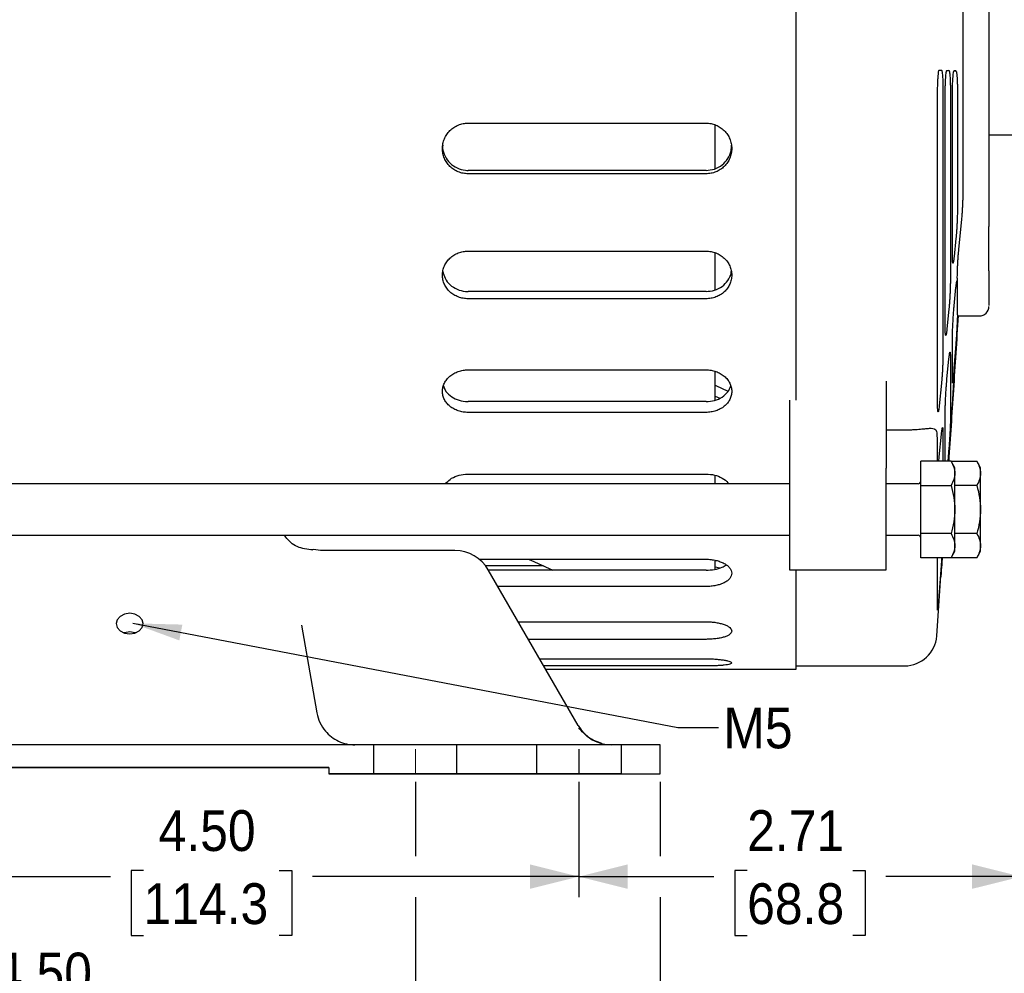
# Model space of a CAD drawing. Header units: inches. Extents: x 0.7 to 44, y 0 to 25.
# Tile 5 of 16: x 14.7 to 20.8, y 12.3 to 18.1. Entities that reach past the tile are written whole.
import ezdxf

# ---------------------------------------------------------------- set-up
doc = ezdxf.new("R2010")
doc.units = ezdxf.units.IN
doc.header["$MEASUREMENT"] = 0
for name, pattern in [('SLD-Center', [1.45, 0.7, -0.25, 0.25, -0.25]), ('SLD-Dashed', [0.45, 0.3, -0.15]), ('SLD-Solid', [0])]:
    doc.linetypes.add(name, pattern=pattern)
doc.layers.add('CENTER', color=40, linetype='SLD-Center')
doc.layers.add('HIDDEN', color=102, linetype='SLD-Dashed')
for name, color, linetype, lineweight in [('DIMENSIONS', 140, 'SLD-Solid', 25), ('SLD-0', 7, 'SLD-Solid', 25), ('TEXT', 140, 'SLD-Solid', 25)]:
    doc.layers.add(name, color=color, linetype=linetype, lineweight=lineweight)
doc.styles.add('SLDTEXTSTYLE0', font='GOTHIC.TTF', dxfattribs={"width": 0.913})
doc.styles.get("Standard").update_dxf_attribs({"font": 'GOTHIC.TTF'})
doc.dimstyles.new('SLDDIMSTYLE0', dxfattribs={"dimtxt": 0.25, "dimasz": 0.3, "dimexe": 0, "dimexo": 0.0625, "dimgap": 0.0625, "dimtad": 0, "dimtih": 1, "dimtoh": 1, "dimrnd": 1e-09, "dimzin": 12, "dimdsep": 46, "dimtxsty": 'SLDTEXTSTYLE0', "dimsah": 1, "dimcen": 0.09, "dimadec": 0, "dimazin": 3, "dimtfac": 1, "dimtofl": 0, "dimtmove": 0, "dimatfit": 3, "dimfxl": 0, "dimfrac": 2, "dimtolj": 1, "dimtzin": 12, "dimarcsym": 0})
doc.dimstyles.new('SLDDIMSTYLE1', dxfattribs={"dimtxt": 0.25, "dimasz": 0.3, "dimexe": 0, "dimexo": 0.0625, "dimgap": 0.0625, "dimtad": 0, "dimtih": 1, "dimtoh": 1, "dimrnd": 1e-09, "dimzin": 4, "dimdsep": 46, "dimtxsty": 'SLDTEXTSTYLE0', "dimsah": 1, "dimcen": 0.09, "dimadec": 0, "dimazin": 1, "dimtfac": 1, "dimtofl": 0, "dimtmove": 0, "dimatfit": 3, "dimfxl": 0, "dimfrac": 2, "dimtolj": 1, "dimtzin": 12, "dimarcsym": 0})
doc.dimstyles.new('SLDDIMSTYLE4', dxfattribs={"dimtxt": 0.18, "dimasz": 0.3, "dimexe": 0, "dimexo": 0.0625, "dimgap": 0, "dimtad": 0, "dimtih": 1, "dimtoh": 1, "dimdec": 0, "dimrnd": 1e-09, "dimzin": 0, "dimdsep": 46, "dimtxsty": 'Standard', "dimsah": 1, "dimcen": 0.09, "dimadec": 0, "dimazin": 0, "dimtfac": 0.3, "dimtdec": 0, "dimtofl": 0, "dimtmove": 0, "dimatfit": 3, "dimfxl": 0, "dimfrac": 2, "dimtolj": 1, "dimtzin": 0, "dimarcsym": 0})

# ---------------------------------------------------------------- blocks, each defined once
blk = doc.blocks.new('_D')
at = {"layer": 'DIMENSIONS'}
for p, q in [((20.8724, 17.3802), (20.8724, 12.7377)), ((18.1643, 13.4427), (18.1643, 12.7377)), ((18.1643, 12.8627), (18.992, 12.8627)), ((19.1951, 12.8995), (19.1189, 12.8995)), ((19.1189, 12.8995), (19.1189, 12.5027)), ((19.8416, 12.8995), (19.9178, 12.8995)), ((19.9178, 12.8995), (19.9178, 12.5027)), ((20.8724, 12.8627), (20.0447, 12.8627)), ((19.1189, 12.5027), (19.1951, 12.5027)), ((19.9178, 12.5027), (19.8416, 12.5027))]:
    blk.add_line(p, q, dxfattribs=at)
for points in [[(18.1643, 12.8627), (18.4643, 12.7877), (18.4643, 12.9377)], [(20.8724, 12.8627), (20.5724, 12.9377), (20.5724, 12.7877)]]:
    blk.add_solid(points, dxfattribs=at)
at = {"layer": 'DIMENSIONS', "char_height": 0.25, "attachment_point": 1, "style": 'SLDTEXTSTYLE0'}
for s, insert in [('2.71', (19.1951, 13.2697)), ('68.8', (19.1951, 12.822))]:
    blk.add_mtext(s, dxfattribs=dict(at, insert=insert))
blk = doc.blocks.new('_D_1')
at = {"layer": 'DIMENSIONS'}
for p, q in [((13.6637, 13.4427), (13.6637, 12.7377)), ((18.1643, 13.4427), (18.1643, 12.7377)), ((13.6637, 12.8627), (15.2953, 12.8627)), ((15.4984, 12.8995), (15.4222, 12.8995)), ((15.4222, 12.8995), (15.4222, 12.5027)), ((16.3296, 12.8995), (16.4058, 12.8995)), ((16.4058, 12.8995), (16.4058, 12.5027)), ((18.1643, 12.8627), (16.5327, 12.8627)), ((15.4222, 12.5027), (15.4984, 12.5027)), ((16.4058, 12.5027), (16.3296, 12.5027))]:
    blk.add_line(p, q, dxfattribs=at)
for points in [[(13.6637, 12.8627), (13.9637, 12.7877), (13.9637, 12.9377)], [(18.1643, 12.8627), (17.8643, 12.9377), (17.8643, 12.7877)]]:
    blk.add_solid(points, dxfattribs=at)
at = {"layer": 'DIMENSIONS', "char_height": 0.25, "attachment_point": 1, "style": 'SLDTEXTSTYLE0'}
for s, insert in [('4.50', (15.5907, 13.2697)), ('114.3', (15.4984, 12.822))]:
    blk.add_mtext(s, dxfattribs=dict(at, insert=insert))
blk = doc.blocks.new('_D_2')
at = {"layer": 'DIMENSIONS'}
for p, q in [((12.6598, 13.4427), (12.6598, 11.8653)), ((17.1637, 13.4427), (17.1637, 12.9877)), ((17.1637, 12.7377), (17.1637, 11.8653)), ((14.4961, 12.0271), (14.4199, 12.0271)), ((14.4199, 12.0271), (14.4199, 11.6302)), ((15.3274, 12.0271), (15.4035, 12.0271)), ((15.4035, 12.0271), (15.4035, 11.6302)), ((12.6598, 11.9903), (14.293, 11.9903)), ((17.1637, 11.9903), (15.5304, 11.9903)), ((14.4199, 11.6302), (14.4961, 11.6302)), ((15.4035, 11.6302), (15.3274, 11.6302))]:
    blk.add_line(p, q, dxfattribs=at)
for points in [[(12.6598, 11.9903), (12.9598, 11.9153), (12.9598, 12.0653)], [(17.1637, 11.9903), (16.8637, 12.0653), (16.8637, 11.9153)]]:
    blk.add_solid(points, dxfattribs=at)
at = {"layer": 'DIMENSIONS', "char_height": 0.25, "attachment_point": 1, "style": 'SLDTEXTSTYLE0'}
for s, insert in [('4.50', (14.5885, 12.3972)), ('114.4', (14.4961, 11.9495))]:
    blk.add_mtext(s, dxfattribs=dict(at, insert=insert))
blk = doc.blocks.new('_D_9')
at = {"layer": 'DIMENSIONS'}
for p, q in [((12.1657, 13.4427), (12.1657, 12.9877)), ((18.6617, 13.4427), (18.6617, 12.9877)), ((12.1657, 12.7377), (12.1657, 10.848)), ((18.6617, 12.7377), (18.6617, 10.848)), ((14.9981, 11.0098), (14.9219, 11.0098)), ((14.9219, 11.0098), (14.9219, 10.6129)), ((15.8293, 11.0098), (15.9055, 11.0098)), ((15.9055, 11.0098), (15.9055, 10.6129)), ((12.1657, 10.973), (14.795, 10.973)), ((18.6617, 10.973), (16.0324, 10.973)), ((14.9219, 10.6129), (14.9981, 10.6129)), ((15.9055, 10.6129), (15.8293, 10.6129))]:
    blk.add_line(p, q, dxfattribs=at)
for points in [[(12.1657, 10.973), (12.4657, 10.898), (12.4657, 11.048)], [(18.6617, 10.973), (18.3617, 11.048), (18.3617, 10.898)]]:
    blk.add_solid(points, dxfattribs=at)
at = {"layer": 'DIMENSIONS', "char_height": 0.25, "attachment_point": 1, "style": 'SLDTEXTSTYLE0'}
for s, insert in [('6.50', (15.0904, 11.3799)), ('165.0', (14.9981, 10.9322))]:
    blk.add_mtext(s, dxfattribs=dict(at, insert=insert))

msp = doc.modelspace()

# ---------------------------------------------------------------- linework, layer by layer
for p, q in [((19.4944, 15.7803), (19.4944, 20.2596)), ((20.518, 17.0544), (20.518, 18.9474)), ((20.3853, 17.8022), (20.3703, 17.8008)), ((20.3715, 17.8027), (20.3853, 17.8022)), ((20.431, 17.8005), (20.4179, 17.7993)), ((20.4185, 17.8009), (20.431, 17.8005)), ((20.4629, 17.7993), (20.474, 17.7989)), ((20.474, 17.7989), (20.4629, 17.7979)), ((20.3941, 17.6801), (20.3941, 16.0668)), ((20.4398, 17.6786), (20.4398, 16.525)), ((20.4827, 17.6798), (20.4827, 16.9553)), ((20.3614, 15.7601), (20.3614, 17.6555)), ((20.4079, 16.2325), (20.4079, 17.6458)), ((20.4517, 16.6808), (20.4517, 17.6345)), ((17.4865, 17.4783), (18.9432, 17.4783)), ((19.0002, 17.1985), (19.0002, 17.4668)), ((20.6755, 17.406), (20.8724, 17.406)), ((18.9432, 17.1887), (17.4865, 17.1887)), ((18.9432, 17.1681), (17.4865, 17.1681)), ((20.4913, 16.7055), (20.5094, 16.8874)), ((20.6755, 16.6634), (20.6755, 16.8452)), ((20.474, 16.7717), (20.4629, 16.6604)), ((17.4865, 16.6945), (18.9432, 16.6945)), ((19.0002, 16.4542), (19.0002, 16.6829)), ((20.4822, 16.5278), (20.4822, 16.5053)), ((20.4629, 16.3583), (20.474, 16.471)), ((20.4822, 16.5053), (20.4822, 16.3076)), ((18.9432, 16.4468), (17.4865, 16.4468)), ((18.9432, 16.4025), (17.4865, 16.4025)), ((20.431, 16.3414), (20.4185, 16.2169)), ((20.4822, 16.2971), (20.6165, 16.2971)), ((20.483, 16.2985), (20.4826, 16.2979)), ((20.4517, 15.8975), (20.4517, 16.142)), ((20.4728, 16.1248), (20.4618, 15.9773)), ((20.4398, 16.0469), (20.4398, 15.648)), ((20.4185, 15.9092), (20.431, 16.0353)), ((17.4865, 15.9675), (18.9432, 15.9675)), ((19.0002, 15.7773), (19.0002, 15.956)), ((20.0456, 15.8968), (20.0456, 15.3648)), ((20.3853, 15.8854), (20.3715, 15.7475)), ((19.0002, 15.8067), (19.028, 15.7943)), ((18.9432, 15.7725), (17.4865, 15.7725)), ((19.455, 15.7803), (19.455, 15.3648)), ((18.9432, 15.7064), (17.4865, 15.7064)), ((20.4079, 15.4068), (20.4079, 15.702)), ((20.0456, 15.5993), (20.1596, 15.5993)), ((20.3715, 15.4341), (20.3853, 15.5737)), ((20.3941, 15.5826), (20.3941, 15.4068)), ((20.4309, 15.4885), (20.4251, 15.4068)), ((20.444, 15.4068), (20.2582, 15.4068)), ((20.2582, 15.2591), (20.2582, 15.4068)), ((20.4668, 15.3672), (20.444, 15.4068)), ((20.444, 15.4068), (20.6015, 15.4068)), ((20.6243, 15.3672), (20.6015, 15.4068)), ((17.4865, 15.329), (18.9432, 15.329)), ((19.0002, 15.2688), (19.0002, 15.3206)), ((19.455, 15.3648), (19.455, 14.7428)), ((20.0456, 14.7428), (20.0456, 15.3648)), ((20.4668, 15.3329), (20.4668, 15.3672)), ((20.4668, 15.1113), (20.4668, 15.3329)), ((20.6243, 15.3329), (20.6243, 15.3672)), ((20.6243, 15.1113), (20.6243, 15.3329)), ((19.455, 15.2688), (9.2582, 15.2688)), ((20.2424, 15.2688), (20.0456, 15.2688)), ((20.2582, 14.9636), (20.2582, 15.2591)), ((20.2582, 15.2591), (20.444, 15.2591)), ((20.6015, 15.2591), (20.4668, 15.2591)), ((20.4668, 14.8897), (20.4668, 15.1113)), ((20.6243, 14.8897), (20.6243, 15.1113)), ((20.2582, 14.8158), (20.2582, 14.9636)), ((20.444, 14.9636), (20.2582, 14.9636)), ((20.6015, 14.9636), (20.4668, 14.9636)), ((9.2582, 14.9538), (19.455, 14.9538)), ((16.3698, 14.9429), (16.3611, 14.9538)), ((20.0456, 14.9538), (20.2424, 14.9538)), ((16.5364, 14.8633), (16.5326, 14.8642)), ((16.5834, 14.8595), (16.5368, 14.8662)), ((17.4054, 14.8595), (16.5815, 14.8595)), ((20.444, 14.8158), (20.4668, 14.8554)), ((20.4668, 14.8554), (20.4668, 14.8897)), ((20.6015, 14.8158), (20.6243, 14.8554)), ((20.6243, 14.8554), (20.6243, 14.8897)), ((17.5541, 14.8068), (18.9432, 14.8068)), ((19.0002, 14.7412), (19.0002, 14.7952)), ((20.444, 14.8158), (20.2582, 14.8158)), ((20.3614, 14.4984), (20.3614, 14.8158)), ((20.3847, 14.7979), (20.3709, 14.6044)), ((20.3859, 14.8158), (20.3847, 14.7979)), ((20.6015, 14.8158), (20.444, 14.8158)), ((17.9482, 14.7671), (17.5928, 14.7671)), ((18.1605, 13.7879), (17.61, 14.7414)), ((18.9432, 14.7402), (17.6107, 14.7402)), ((19.0002, 14.7613), (19.028, 14.7536)), ((19.455, 14.7428), (20.0456, 14.7428)), ((19.4944, 14.1344), (19.4944, 14.7428)), ((20.356, 14.3372), (20.3817, 14.7046)), ((18.9432, 14.6399), (17.6686, 14.6399)), ((17.7933, 14.4239), (18.9432, 14.4239)), ((16.4655, 14.403), (16.5604, 13.865)), ((18.9432, 14.3162), (17.8555, 14.3162)), ((17.9243, 14.197), (18.9432, 14.197)), ((18.9432, 14.1532), (17.9496, 14.1532)), ((17.9604, 14.1344), (19.4944, 14.1344)), ((19.4944, 14.1541), (20.1596, 14.1541)), ((18.4255, 13.6698), (12.4019, 13.6698)), ((18.6617, 13.6698), (18.4255, 13.6698)), ((18.6617, 13.4927), (18.6617, 13.6698)), ((16.6342, 13.532), (14.1932, 13.532)), ((16.6342, 13.532), (16.6342, 13.4927)), ((18.4255, 13.4927), (16.6342, 13.4927)), ((18.4255, 13.4927), (18.6617, 13.4927))]:
    msp.add_line(p, q)
at = {"color": 40, "linetype": 'SLD-Center', "lineweight": 18}
msp.add_line((17.1637, 13.6438), (17.1637, 13.4927), dxfattribs=at)
at = {"flags": 128}
for points in [[(19.0002, 15.8719), (19.0028, 15.8708), (19.0778, 15.8365)], [(17.8539, 14.8068), (17.8702, 14.8004), (18.0056, 14.7402)], [(15.4137, 14.4756), (15.3821, 14.4708), (15.3552, 14.4571), (15.3373, 14.4365), (15.331, 14.4123), (15.3373, 14.3881), (15.3552, 14.3675), (15.3821, 14.3538), (15.4137, 14.349), (15.4453, 14.3538), (15.4722, 14.3675), (15.4901, 14.3881), (15.4964, 14.4123), (15.4901, 14.4365), (15.4722, 14.4571), (15.4453, 14.4708), (15.4137, 14.4756)], [(15.4137, 14.3617), (15.3821, 14.3569), (15.3775, 14.3553)], [(15.4499, 14.3553), (15.4453, 14.3569), (15.4137, 14.3617)]]:
    msp.add_lwpolyline(points, dxfattribs=at)
for centre, radius, start, end in [((20.6165, 16.3561), 0.0591, 270, 360), ((20.2424, 15.2846), 0.0157, 270, 0), ((20.2424, 14.9381), 0.0157, 0, 90), ((17.4054, 14.6233), 0.2362, 30.13241, 90), ((20.1596, 14.3509), 0.1969, 270, 356), ((18.365, 13.906), 0.2362, 210, 270)]:
    msp.add_arc(centre, radius, start, end)
for points in [[(20.6755, 18.9052), (20.6755, 18.6674), (20.6755, 18.3431), (20.6755, 18.0038)], [(20.6755, 18.0038), (20.6755, 17.6644), (20.6755, 17.3378), (20.6755, 17.0958)], [(20.6755, 16.5745), (20.6755, 16.4901), (20.6755, 16.4185), (20.6755, 16.3614)], [(20.4822, 16.3076), (20.4822, 16.3026), (20.4824, 16.2994), (20.4826, 16.2979)], [(20.444, 15.4068), (20.4579, 15.3827), (20.4668, 15.3582), (20.4668, 15.3329)], [(20.6015, 15.4068), (20.6154, 15.3827), (20.6243, 15.3582), (20.6243, 15.3329)], [(20.4668, 15.3329), (20.4668, 15.3077), (20.4579, 15.2832), (20.444, 15.2591)], [(20.6243, 15.3329), (20.6243, 15.3077), (20.6154, 15.2832), (20.6015, 15.2591)], [(20.444, 15.2591), (20.4579, 15.2108), (20.4668, 15.1618), (20.4668, 15.1113)], [(20.6015, 15.2591), (20.6154, 15.2108), (20.6243, 15.1618), (20.6243, 15.1113)], [(20.4668, 15.1113), (20.4668, 15.0609), (20.4579, 15.0119), (20.444, 14.9636)], [(20.6243, 15.1113), (20.6243, 15.0609), (20.6154, 15.0119), (20.6015, 14.9636)], [(20.444, 14.9636), (20.4579, 14.9394), (20.4668, 14.9149), (20.4668, 14.8897)], [(20.6015, 14.9636), (20.6154, 14.9394), (20.6243, 14.9149), (20.6243, 14.8897)], [(20.4668, 14.8897), (20.4668, 14.8645), (20.4579, 14.84), (20.444, 14.8158)], [(20.6243, 14.8897), (20.6243, 14.8645), (20.6154, 14.84), (20.6015, 14.8158)], [(16.5604, 13.865), (16.5675, 13.8244), (16.5855, 13.7858), (16.6121, 13.7542)]]:
    msp.add_open_spline(points, degree=3)
for points, knots in [([(20.3614, 17.6555), (20.3614, 17.6649), (20.3615, 17.6744), (20.3617, 17.6929), (20.3619, 17.702), (20.3624, 17.7198), (20.3627, 17.7283), (20.3635, 17.7444), (20.3639, 17.752), (20.3649, 17.7658), (20.3654, 17.772), (20.3665, 17.7828), (20.3671, 17.7875), (20.3689, 17.7988), (20.3702, 17.8027), (20.3715, 17.8027)], [0, 0, 0, 0, 0.125, 0.125, 0.25, 0.25, 0.375, 0.375, 0.5, 0.5, 0.625, 0.625, 0.75, 0.75, 1, 1, 1, 1]), ([(20.3853, 17.8022), (20.3859, 17.8021), (20.3865, 17.8013), (20.3876, 17.7983), (20.3882, 17.796), (20.3892, 17.79), (20.3897, 17.7863), (20.3907, 17.7777), (20.3911, 17.7726), (20.3919, 17.7615), (20.3923, 17.7554), (20.3929, 17.7423), (20.3932, 17.7351), (20.3936, 17.7203), (20.3938, 17.7126), (20.394, 17.6967), (20.3941, 17.6884), (20.3941, 17.6801)], [0, 0, 0, 0, 0.125, 0.125, 0.25, 0.25, 0.375, 0.375, 0.5, 0.5, 0.625, 0.625, 0.75, 0.75, 0.875, 0.875, 1, 1, 1, 1]), ([(20.4079, 17.6458), (20.4079, 17.6557), (20.408, 17.6654), (20.4083, 17.6848), (20.4085, 17.6946), (20.409, 17.7132), (20.4093, 17.7222), (20.4101, 17.7392), (20.4106, 17.7473), (20.4115, 17.7618), (20.4121, 17.7684), (20.4133, 17.78), (20.4139, 17.7849), (20.4152, 17.7928), (20.4158, 17.7959), (20.4172, 17.7999), (20.4179, 17.8009), (20.4185, 17.8009)], [0, 0, 0, 0, 0.125, 0.125, 0.25, 0.25, 0.375, 0.375, 0.5, 0.5, 0.625, 0.625, 0.75, 0.75, 0.875, 0.875, 1, 1, 1, 1]), ([(20.431, 17.8005), (20.4316, 17.8004), (20.4322, 17.7997), (20.4333, 17.7966), (20.4338, 17.7944), (20.4349, 17.7884), (20.4354, 17.7848), (20.4364, 17.7762), (20.4368, 17.7712), (20.4376, 17.7601), (20.438, 17.754), (20.4386, 17.7409), (20.4389, 17.7338), (20.4393, 17.719), (20.4395, 17.7113), (20.4397, 17.6953), (20.4398, 17.687), (20.4398, 17.6786)], [0, 0, 0, 0, 0.125, 0.125, 0.25, 0.25, 0.375, 0.375, 0.5, 0.5, 0.625, 0.625, 0.75, 0.75, 0.875, 0.875, 1, 1, 1, 1]), ([(20.4517, 17.6345), (20.4517, 17.6448), (20.4518, 17.655), (20.4521, 17.6755), (20.4523, 17.6858), (20.4528, 17.7055), (20.4532, 17.715), (20.454, 17.7333), (20.4545, 17.7418), (20.4555, 17.7573), (20.4561, 17.7644), (20.4573, 17.7768), (20.458, 17.782), (20.4593, 17.7906), (20.4601, 17.7939), (20.4615, 17.7982), (20.4622, 17.7993), (20.4629, 17.7993)], [0, 0, 0, 0, 0.125, 0.125, 0.25, 0.25, 0.375, 0.375, 0.5, 0.5, 0.625, 0.625, 0.75, 0.75, 0.875, 0.875, 1, 1, 1, 1]), ([(20.474, 17.7989), (20.4752, 17.7988), (20.4763, 17.7959), (20.4779, 17.7872), (20.4784, 17.7837), (20.4793, 17.7753), (20.4798, 17.7705), (20.4806, 17.7597), (20.4809, 17.7537), (20.4816, 17.741), (20.4818, 17.7341), (20.4823, 17.7195), (20.4824, 17.7119), (20.4826, 17.6963), (20.4827, 17.6881), (20.4827, 17.6798)], [0, 0, 0, 0, 0.25, 0.25, 0.375, 0.375, 0.5, 0.5, 0.625, 0.625, 0.75, 0.75, 0.875, 0.875, 1, 1, 1, 1]), ([(17.4865, 17.1681), (17.4761, 17.1681), (17.4659, 17.1691), (17.4458, 17.173), (17.4358, 17.176), (17.4167, 17.1837), (17.4077, 17.1885), (17.3905, 17.1997), (17.3824, 17.2062), (17.3679, 17.2204), (17.3614, 17.2282), (17.3499, 17.2451), (17.345, 17.254), (17.3371, 17.2727), (17.3341, 17.2824), (17.3301, 17.3024), (17.3291, 17.3124), (17.329, 17.3327), (17.3301, 17.343), (17.3341, 17.3629), (17.337, 17.3726), (17.3449, 17.3914), (17.3499, 17.4005), (17.3612, 17.4174), (17.3678, 17.4253), (17.3824, 17.4398), (17.3904, 17.4463), (17.4074, 17.4576), (17.4166, 17.4625), (17.4357, 17.4703), (17.4455, 17.4733), (17.4657, 17.4773), (17.4761, 17.4783), (17.4865, 17.4783)], [0, 0, 0, 0, 0.0625, 0.0625, 0.125, 0.125, 0.1875, 0.1875, 0.25, 0.25, 0.3125, 0.3125, 0.375, 0.375, 0.4375, 0.4375, 0.5, 0.5, 0.5625, 0.5625, 0.625, 0.625, 0.6875, 0.6875, 0.75, 0.75, 0.8125, 0.8125, 0.875, 0.875, 0.9375, 0.9375, 1, 1, 1, 1]), ([(18.9432, 17.4783), (18.9536, 17.4783), (18.9639, 17.4773), (18.984, 17.4733), (18.994, 17.4703), (19.0131, 17.4625), (19.0221, 17.4577), (19.0392, 17.4464), (19.0473, 17.4398), (19.0618, 17.4254), (19.0684, 17.4176), (19.0799, 17.4006), (19.0848, 17.3915), (19.0926, 17.3728), (19.0956, 17.363), (19.0997, 17.343), (19.1007, 17.3329), (19.1007, 17.3127), (19.0997, 17.3024), (19.0957, 17.2825), (19.0927, 17.2729), (19.0848, 17.2542), (19.0799, 17.2451), (19.0685, 17.2284), (19.062, 17.2206), (19.0473, 17.2062), (19.0394, 17.1998), (19.0223, 17.1886), (19.0131, 17.1838), (18.994, 17.176), (18.9842, 17.1731), (18.964, 17.1692), (18.9536, 17.1681), (18.9432, 17.1681)], [0, 0, 0, 0, 0.0625, 0.0625, 0.125, 0.125, 0.1875, 0.1875, 0.25, 0.25, 0.3125, 0.3125, 0.375, 0.375, 0.4375, 0.4375, 0.5, 0.5, 0.5625, 0.5625, 0.625, 0.625, 0.6875, 0.6875, 0.75, 0.75, 0.8125, 0.8125, 0.875, 0.875, 0.9375, 0.9375, 1, 1, 1, 1]), ([(17.3311, 17.3431), (17.3305, 17.3371), (17.3284, 17.3138), (17.343, 17.2741), (17.3734, 17.2312), (17.4177, 17.201), (17.4578, 17.1896), (17.481, 17.1888), (17.4865, 17.1887)], [0, 0, 0, 0, 0.073442, 0.287985, 0.502599, 0.717378, 0.93216, 1, 1, 1, 1]), ([(18.9432, 17.1887), (18.9609, 17.1904), (18.9963, 17.1938), (19.0436, 17.2203), (19.0788, 17.2594), (19.0989, 17.3028), (19.0987, 17.3318), (19.0987, 17.3433)], [0, 0, 0, 0, 0.214615, 0.429226, 0.643956, 0.858764, 1, 1, 1, 1]), ([(20.6755, 17.0958), (20.6755, 17.0623), (20.6755, 17.017), (20.6755, 16.9231), (20.6755, 16.8782), (20.6755, 16.8452)], [0, 0, 0, 0, 0.5, 0.5, 1, 1, 1, 1]), ([(20.5094, 16.8874), (20.51, 16.8928), (20.5105, 16.8987), (20.5116, 16.9114), (20.5121, 16.9183), (20.5131, 16.9325), (20.5136, 16.9398), (20.5146, 16.9549), (20.515, 16.9627), (20.5158, 16.9783), (20.5162, 16.986), (20.5168, 17.0011), (20.5171, 17.0086), (20.5176, 17.023), (20.5177, 17.0298), (20.518, 17.0427), (20.518, 17.0488), (20.518, 17.0544)], [0, 0, 0, 0, 0.125, 0.125, 0.25, 0.25, 0.375, 0.375, 0.5, 0.5, 0.625, 0.625, 0.75, 0.75, 0.875, 0.875, 1, 1, 1, 1]), ([(20.4827, 16.9553), (20.4827, 16.9413), (20.4825, 16.9261), (20.4818, 16.9016), (20.4816, 16.8934), (20.4809, 16.8768), (20.4806, 16.8684), (20.4798, 16.8517), (20.4793, 16.8435), (20.4784, 16.8275), (20.4779, 16.8196), (20.4769, 16.8045), (20.4763, 16.7974), (20.4752, 16.7839), (20.4746, 16.7776), (20.474, 16.7717)], [0, 0, 0, 0, 0.25, 0.25, 0.375, 0.375, 0.5, 0.5, 0.625, 0.625, 0.75, 0.75, 0.875, 0.875, 1, 1, 1, 1]), ([(20.4822, 16.5278), (20.4822, 16.533), (20.4823, 16.5388), (20.4825, 16.5516), (20.4827, 16.5587), (20.4832, 16.5736), (20.4834, 16.5814), (20.4841, 16.5976), (20.4845, 16.606), (20.4853, 16.6227), (20.4858, 16.6312), (20.4868, 16.6478), (20.4873, 16.6559), (20.4884, 16.6716), (20.489, 16.6792), (20.4902, 16.6931), (20.4908, 16.6996), (20.4913, 16.7055)], [0, 0, 0, 0, 0.125, 0.125, 0.25, 0.25, 0.375, 0.375, 0.5, 0.5, 0.625, 0.625, 0.75, 0.75, 0.875, 0.875, 1, 1, 1, 1]), ([(17.4865, 16.4025), (17.4761, 16.4025), (17.4659, 16.4034), (17.4458, 16.4071), (17.4358, 16.4099), (17.4167, 16.4171), (17.4077, 16.4215), (17.3905, 16.4319), (17.3824, 16.438), (17.3679, 16.4513), (17.3614, 16.4586), (17.3499, 16.4744), (17.345, 16.4828), (17.3371, 16.5003), (17.3341, 16.5095), (17.3301, 16.5282), (17.3291, 16.5377), (17.329, 16.5567), (17.3301, 16.5664), (17.3341, 16.5852), (17.337, 16.5944), (17.3449, 16.6122), (17.3499, 16.6208), (17.3612, 16.6367), (17.3678, 16.6442), (17.3824, 16.658), (17.3904, 16.6641), (17.4074, 16.6748), (17.4166, 16.6795), (17.4357, 16.6869), (17.4455, 16.6897), (17.4657, 16.6936), (17.4761, 16.6945), (17.4865, 16.6945)], [0, 0, 0, 0, 0.0625, 0.0625, 0.125, 0.125, 0.1875, 0.1875, 0.25, 0.25, 0.3125, 0.3125, 0.375, 0.375, 0.4375, 0.4375, 0.5, 0.5, 0.5625, 0.5625, 0.625, 0.625, 0.6875, 0.6875, 0.75, 0.75, 0.8125, 0.8125, 0.875, 0.875, 0.9375, 0.9375, 1, 1, 1, 1]), ([(18.9432, 16.6945), (18.9536, 16.6945), (18.9639, 16.6936), (18.984, 16.6898), (18.994, 16.687), (19.0131, 16.6795), (19.0221, 16.675), (19.0392, 16.6642), (19.0473, 16.658), (19.0618, 16.6444), (19.0684, 16.6369), (19.0799, 16.6208), (19.0848, 16.6123), (19.0926, 16.5946), (19.0956, 16.5853), (19.0997, 16.5664), (19.1007, 16.5569), (19.1007, 16.5379), (19.0997, 16.5282), (19.0957, 16.5096), (19.0927, 16.5005), (19.0848, 16.4829), (19.0799, 16.4745), (19.0685, 16.4588), (19.062, 16.4515), (19.0473, 16.438), (19.0394, 16.432), (19.0223, 16.4216), (19.0131, 16.4171), (18.994, 16.4099), (18.9842, 16.4071), (18.964, 16.4035), (18.9536, 16.4025), (18.9432, 16.4025)], [0, 0, 0, 0, 0.0625, 0.0625, 0.125, 0.125, 0.1875, 0.1875, 0.25, 0.25, 0.3125, 0.3125, 0.375, 0.375, 0.4375, 0.4375, 0.5, 0.5, 0.5625, 0.5625, 0.625, 0.625, 0.6875, 0.6875, 0.75, 0.75, 0.8125, 0.8125, 0.875, 0.875, 0.9375, 0.9375, 1, 1, 1, 1]), ([(20.4629, 16.6604), (20.4622, 16.6531), (20.4615, 16.6469), (20.4601, 16.6361), (20.4593, 16.6316), (20.458, 16.6248), (20.4573, 16.6224), (20.4561, 16.6199), (20.4555, 16.6198), (20.4545, 16.6217), (20.454, 16.6238), (20.4532, 16.63), (20.4528, 16.6342), (20.4523, 16.6445), (20.4521, 16.6507), (20.4518, 16.6646), (20.4517, 16.6723), (20.4517, 16.6808)], [0, 0, 0, 0, 0.125, 0.125, 0.25, 0.25, 0.375, 0.375, 0.5, 0.5, 0.625, 0.625, 0.75, 0.75, 0.875, 0.875, 1, 1, 1, 1]), ([(20.6755, 16.6218), (20.6755, 16.6231), (20.6755, 16.6257), (20.6755, 16.6295), (20.6755, 16.634), (20.6755, 16.639), (20.6755, 16.6444), (20.6755, 16.6496), (20.6755, 16.6546), (20.6755, 16.6592), (20.6755, 16.662), (20.6755, 16.6634)], [0, 0, 0, 0, 0.083301, 0.166604, 0.249914, 0.374974, 0.500024, 0.625544, 0.749896, 0.874955, 1, 1, 1, 1]), ([(20.6755, 16.5745), (20.6755, 16.5755), (20.6755, 16.5774), (20.6755, 16.5806), (20.6755, 16.5845), (20.6755, 16.5894), (20.6755, 16.5954), (20.6755, 16.6017), (20.6755, 16.6103), (20.6755, 16.6171), (20.6755, 16.6216), (20.6755, 16.6218)], [0, 0, 0, 0, 0.083335, 0.166676, 0.250029, 0.375135, 0.50022, 0.626031, 0.750194, 0.990576, 1, 1, 1, 1]), ([(17.3318, 16.5695), (17.3352, 16.5553), (17.3424, 16.525), (17.3738, 16.4865), (17.4175, 16.4583), (17.4578, 16.4477), (17.481, 16.447), (17.4865, 16.4468)], [0, 0, 0, 0, 0.211042, 0.448847, 0.686837, 0.924829, 1, 1, 1, 1]), ([(18.9432, 16.4468), (18.9609, 16.4484), (18.9963, 16.4516), (19.0437, 16.4763), (19.0783, 16.513), (19.0967, 16.5464), (19.0973, 16.5662), (19.0974, 16.5695)], [0, 0, 0, 0, 0.237788, 0.47557, 0.713485, 0.951487, 1, 1, 1, 1]), ([(20.4398, 16.525), (20.4398, 16.5182), (20.4397, 16.511), (20.4395, 16.4961), (20.4393, 16.4882), (20.4389, 16.472), (20.4386, 16.4638), (20.438, 16.4472), (20.4376, 16.4387), (20.4368, 16.422), (20.4364, 16.4137), (20.4354, 16.3976), (20.4349, 16.3896), (20.4339, 16.3745), (20.4333, 16.3673), (20.4322, 16.3537), (20.4316, 16.3472), (20.431, 16.3414)], [0, 0, 0, 0, 0.125, 0.125, 0.25, 0.25, 0.375, 0.375, 0.5, 0.5, 0.625, 0.625, 0.75, 0.75, 0.875, 0.875, 1, 1, 1, 1]), ([(20.474, 16.471), (20.475, 16.4804), (20.4759, 16.4883), (20.4771, 16.4979), (20.4776, 16.5008), (20.4784, 16.5055), (20.4787, 16.5075), (20.4798, 16.512), (20.4805, 16.5132), (20.4815, 16.512), (20.4819, 16.5096), (20.4822, 16.5053)], [0, 0, 0, 0, 0.25, 0.25, 0.375, 0.375, 0.5, 0.5, 0.75, 0.75, 1, 1, 1, 1]), ([(20.4517, 16.142), (20.4517, 16.1481), (20.4518, 16.155), (20.4521, 16.1704), (20.4523, 16.1789), (20.4528, 16.1968), (20.4532, 16.2062), (20.454, 16.226), (20.4545, 16.2362), (20.4555, 16.2565), (20.4561, 16.267), (20.4573, 16.2873), (20.458, 16.2972), (20.4593, 16.3165), (20.4601, 16.3258), (20.4615, 16.3429), (20.4622, 16.351), (20.4629, 16.3583)], [0, 0, 0, 0, 0.125, 0.125, 0.25, 0.25, 0.375, 0.375, 0.5, 0.5, 0.625, 0.625, 0.75, 0.75, 0.875, 0.875, 1, 1, 1, 1]), ([(20.4291, 15.4068), (20.4291, 15.4071), (20.4359, 15.5083), (20.4556, 15.8055), (20.4744, 16.1027), (20.4867, 16.2971)], [0, 0, 0, 0, 0.000778, 0.346635, 1, 1, 1, 1]), ([(20.4873, 16.2971), (20.4778, 16.1455), (20.4589, 15.8472), (20.4391, 15.552), (20.4294, 15.4068)], [0, 0, 0, 0, 0.508061, 1, 1, 1, 1]), ([(20.4826, 16.2979), (20.4824, 16.2892), (20.482, 16.2782), (20.4812, 16.2586), (20.4809, 16.2518), (20.4801, 16.2373), (20.4797, 16.2297), (20.4783, 16.206), (20.4773, 16.1898), (20.4751, 16.1565), (20.474, 16.1403), (20.4728, 16.1248)], [0, 0, 0, 0, 0.25, 0.25, 0.375, 0.375, 0.5, 0.5, 0.75, 0.75, 1, 1, 1, 1]), ([(20.4185, 16.2169), (20.4179, 16.21), (20.4172, 16.204), (20.4158, 16.1937), (20.4151, 16.1893), (20.4139, 16.1827), (20.4133, 16.1803), (20.4121, 16.1777), (20.4115, 16.1774), (20.4106, 16.1788), (20.4101, 16.1806), (20.4093, 16.1861), (20.409, 16.1899), (20.4085, 16.1992), (20.4083, 16.2049), (20.408, 16.2176), (20.4079, 16.2247), (20.4079, 16.2325)], [0, 0, 0, 0, 0.125, 0.125, 0.25, 0.25, 0.375, 0.375, 0.5, 0.5, 0.625, 0.625, 0.75, 0.75, 0.875, 0.875, 1, 1, 1, 1]), ([(20.3941, 16.0668), (20.3941, 16.0602), (20.394, 16.0533), (20.3938, 16.0386), (20.3936, 16.0309), (20.3932, 16.015), (20.3929, 16.0069), (20.3923, 15.9905), (20.3919, 15.982), (20.3911, 15.9655), (20.3907, 15.9573), (20.3897, 15.9413), (20.3892, 15.9333), (20.3882, 15.9183), (20.3876, 15.9112), (20.3865, 15.8977), (20.3859, 15.8913), (20.3853, 15.8854)], [0, 0, 0, 0, 0.125, 0.125, 0.25, 0.25, 0.375, 0.375, 0.5, 0.5, 0.625, 0.625, 0.75, 0.75, 0.875, 0.875, 1, 1, 1, 1]), ([(20.431, 16.0353), (20.4316, 16.0413), (20.4322, 16.0466), (20.4333, 16.056), (20.4338, 16.0602), (20.4349, 16.0671), (20.4354, 16.0698), (20.4364, 16.0738), (20.4368, 16.0751), (20.4376, 16.0762), (20.438, 16.076), (20.4386, 16.0741), (20.4389, 16.0723), (20.4393, 16.0674), (20.4395, 16.0643), (20.4397, 16.0566), (20.4398, 16.052), (20.4398, 16.0469)], [0, 0, 0, 0, 0.125, 0.125, 0.25, 0.25, 0.375, 0.375, 0.5, 0.5, 0.625, 0.625, 0.75, 0.75, 0.875, 0.875, 1, 1, 1, 1]), ([(17.4865, 15.7064), (17.4761, 15.7064), (17.4659, 15.7072), (17.4458, 15.7104), (17.4358, 15.7129), (17.4167, 15.7193), (17.4077, 15.7232), (17.3905, 15.7324), (17.3824, 15.7378), (17.3679, 15.7496), (17.3614, 15.7561), (17.3499, 15.7701), (17.345, 15.7776), (17.3371, 15.7932), (17.3341, 15.8013), (17.3301, 15.8181), (17.3291, 15.8265), (17.329, 15.8436), (17.3301, 15.8522), (17.3341, 15.8691), (17.337, 15.8773), (17.3449, 15.8932), (17.3499, 15.901), (17.3612, 15.9154), (17.3678, 15.9221), (17.3824, 15.9345), (17.3904, 15.94), (17.4074, 15.9497), (17.4166, 15.9539), (17.4357, 15.9606), (17.4455, 15.9632), (17.4657, 15.9666), (17.4761, 15.9675), (17.4865, 15.9675)], [0, 0, 0, 0, 0.0625, 0.0625, 0.125, 0.125, 0.1875, 0.1875, 0.25, 0.25, 0.3125, 0.3125, 0.375, 0.375, 0.4375, 0.4375, 0.5, 0.5, 0.5625, 0.5625, 0.625, 0.625, 0.6875, 0.6875, 0.75, 0.75, 0.8125, 0.8125, 0.875, 0.875, 0.9375, 0.9375, 1, 1, 1, 1]), ([(18.9432, 15.9675), (18.9536, 15.9675), (18.9639, 15.9666), (18.984, 15.9632), (18.994, 15.9606), (19.0131, 15.9539), (19.0221, 15.9498), (19.0392, 15.9401), (19.0473, 15.9345), (19.0618, 15.9222), (19.0684, 15.9155), (19.0799, 15.901), (19.0848, 15.8933), (19.0926, 15.8775), (19.0956, 15.8692), (19.0997, 15.8522), (19.1007, 15.8437), (19.1007, 15.8267), (19.0997, 15.8181), (19.0957, 15.8014), (19.0927, 15.7934), (19.0848, 15.7777), (19.0799, 15.7702), (19.0685, 15.7562), (19.062, 15.7498), (19.0473, 15.7378), (19.0394, 15.7325), (19.0223, 15.7233), (19.0131, 15.7193), (18.994, 15.7129), (18.9842, 15.7105), (18.964, 15.7072), (18.9536, 15.7064), (18.9432, 15.7064)], [0, 0, 0, 0, 0.0625, 0.0625, 0.125, 0.125, 0.1875, 0.1875, 0.25, 0.25, 0.3125, 0.3125, 0.375, 0.375, 0.4375, 0.4375, 0.5, 0.5, 0.5625, 0.5625, 0.625, 0.625, 0.6875, 0.6875, 0.75, 0.75, 0.8125, 0.8125, 0.875, 0.875, 0.9375, 0.9375, 1, 1, 1, 1]), ([(20.4618, 15.9773), (20.4611, 15.9683), (20.4605, 15.9597), (20.4592, 15.9436), (20.4585, 15.9359), (20.4573, 15.9221), (20.4567, 15.916), (20.4556, 15.9051), (20.4551, 15.9004), (20.4542, 15.893), (20.4537, 15.8902), (20.453, 15.8864), (20.4527, 15.8855), (20.4522, 15.8856), (20.452, 15.8867), (20.4518, 15.8907), (20.4517, 15.8937), (20.4517, 15.8975)], [0, 0, 0, 0, 0.125, 0.125, 0.25, 0.25, 0.375, 0.375, 0.5, 0.5, 0.625, 0.625, 0.75, 0.75, 0.875, 0.875, 1, 1, 1, 1]), ([(17.3364, 15.8683), (17.3388, 15.8602), (17.3452, 15.8378), (17.3741, 15.8077), (17.4175, 15.7826), (17.4578, 15.7732), (17.481, 15.7726), (17.4865, 15.7725)], [0, 0, 0, 0, 0.147169, 0.404226, 0.661483, 0.918743, 1, 1, 1, 1]), ([(18.9432, 15.7725), (18.9609, 15.7739), (18.9964, 15.7767), (19.0432, 15.7986), (19.079, 15.8296), (19.0897, 15.8559), (19.0947, 15.8683)], [0, 0, 0, 0, 0.2567539, 0.5135024, 0.7703939, 1, 1, 1, 1]), ([(20.4079, 15.702), (20.4079, 15.7081), (20.408, 15.7149), (20.4083, 15.73), (20.4085, 15.7382), (20.409, 15.7556), (20.4093, 15.7646), (20.4101, 15.7836), (20.4106, 15.7933), (20.4115, 15.8127), (20.4121, 15.8226), (20.4133, 15.842), (20.4139, 15.8514), (20.4152, 15.8696), (20.4158, 15.8784), (20.4172, 15.8947), (20.4179, 15.9023), (20.4185, 15.9092)], [0, 0, 0, 0, 0.125, 0.125, 0.25, 0.25, 0.375, 0.375, 0.5, 0.5, 0.625, 0.625, 0.75, 0.75, 0.875, 0.875, 1, 1, 1, 1]), ([(20.3715, 15.7475), (20.3709, 15.741), (20.3702, 15.7352), (20.3689, 15.7253), (20.3683, 15.7211), (20.3671, 15.7146), (20.3665, 15.7123), (20.3654, 15.7096), (20.3649, 15.7092), (20.3639, 15.7104), (20.3635, 15.7119), (20.3627, 15.717), (20.3624, 15.7204), (20.3619, 15.729), (20.3617, 15.7342), (20.3615, 15.7461), (20.3614, 15.7527), (20.3614, 15.7601)], [0, 0, 0, 0, 0.125, 0.125, 0.25, 0.25, 0.375, 0.375, 0.5, 0.5, 0.625, 0.625, 0.75, 0.75, 0.875, 0.875, 1, 1, 1, 1]), ([(20.4398, 15.648), (20.4398, 15.6454), (20.4397, 15.6422), (20.4395, 15.6343), (20.4393, 15.6296), (20.4389, 15.6191), (20.4386, 15.6132), (20.4379, 15.6006), (20.4376, 15.5936), (20.4367, 15.579), (20.4363, 15.5715), (20.4353, 15.5556), (20.4348, 15.5473), (20.4337, 15.5307), (20.4332, 15.5223), (20.432, 15.5054), (20.4314, 15.4969), (20.4309, 15.4885)], [0, 0, 0, 0, 0.125, 0.125, 0.25, 0.25, 0.375, 0.375, 0.5, 0.5, 0.625, 0.625, 0.75, 0.75, 0.875, 0.875, 1, 1, 1, 1]), ([(20.1596, 15.5993), (20.1749, 15.5993), (20.1898, 15.5997), (20.2116, 15.6008), (20.2189, 15.6012), (20.2329, 15.6022), (20.2397, 15.6028), (20.2528, 15.6039), (20.2591, 15.6045), (20.2712, 15.6056), (20.277, 15.6062), (20.2934, 15.6077), (20.3029, 15.6085), (20.3196, 15.6091), (20.3264, 15.6089), (20.3376, 15.6071), (20.342, 15.6056), (20.3488, 15.6011), (20.3512, 15.5982), (20.3545, 15.5909), (20.3555, 15.5865), (20.356, 15.5814)], [0, 0, 0, 0, 0.125, 0.125, 0.1875, 0.1875, 0.25, 0.25, 0.3125, 0.3125, 0.375, 0.375, 0.5, 0.5, 0.625, 0.625, 0.75, 0.75, 0.875, 0.875, 1, 1, 1, 1]), ([(20.356, 15.5814), (20.3575, 15.5594), (20.3603, 15.5193), (20.3594, 15.4418), (20.3589, 15.4068)], [0, 0, 0, 0, 0.54957, 1, 1, 1, 1]), ([(20.3853, 15.5737), (20.3859, 15.5796), (20.3865, 15.5849), (20.3876, 15.5942), (20.3882, 15.5982), (20.3892, 15.605), (20.3897, 15.6076), (20.3907, 15.6114), (20.3911, 15.6126), (20.3919, 15.6134), (20.3923, 15.6131), (20.3929, 15.6109), (20.3932, 15.609), (20.3936, 15.6039), (20.3938, 15.6006), (20.394, 15.5926), (20.3941, 15.5879), (20.3941, 15.5826)], [0, 0, 0, 0, 0.125, 0.125, 0.25, 0.25, 0.375, 0.375, 0.5, 0.5, 0.625, 0.625, 0.75, 0.75, 0.875, 0.875, 1, 1, 1, 1]), ([(20.3692, 15.4068), (20.3696, 15.4125), (20.3704, 15.4226), (20.3712, 15.4306), (20.3715, 15.4341)], [0, 0, 0, 0, 0.5636247, 1, 1, 1, 1]), ([(17.3482, 15.2688), (17.3566, 15.2784), (17.3743, 15.2987), (17.4179, 15.3197), (17.4578, 15.3283), (17.481, 15.3288), (17.4865, 15.329)], [0, 0, 0, 0, 0.278161, 0.589873, 0.901589, 1, 1, 1, 1]), ([(18.9432, 15.329), (18.961, 15.3277), (18.9965, 15.3252), (19.0426, 15.3053), (19.072, 15.2853), (19.0796, 15.2712), (19.0809, 15.2688)], [0, 0, 0, 0, 0.311842, 0.623678, 0.935678, 1, 1, 1, 1]), ([(16.5353, 14.8644), (16.5194, 14.8657), (16.4917, 14.868), (16.4401, 14.8809), (16.3989, 14.9066), (16.3794, 14.931), (16.3697, 14.943)], [0, 0, 0, 0, 0.325942, 0.568445, 0.787201, 1, 1, 1, 1]), ([(18.9432, 14.8068), (18.9536, 14.8068), (18.9639, 14.8063), (18.984, 14.804), (18.994, 14.8023), (19.0131, 14.7979), (19.0221, 14.7951), (19.0392, 14.7888), (19.0473, 14.7851), (19.0618, 14.777), (19.0684, 14.7726), (19.0799, 14.7632), (19.0848, 14.7582), (19.0926, 14.7479), (19.0956, 14.7425), (19.0997, 14.7316), (19.1007, 14.7262), (19.1007, 14.7153), (19.0997, 14.7098), (19.0957, 14.6992), (19.0927, 14.6941), (19.0848, 14.6843), (19.0799, 14.6795), (19.0685, 14.6708), (19.062, 14.6668), (19.0473, 14.6593), (19.0394, 14.656), (19.0223, 14.6503), (19.0131, 14.6479), (18.994, 14.6439), (18.9842, 14.6424), (18.964, 14.6404), (18.9536, 14.6399), (18.9432, 14.6399)], [0, 0, 0, 0, 0.0625, 0.0625, 0.125, 0.125, 0.1875, 0.1875, 0.25, 0.25, 0.3125, 0.3125, 0.375, 0.375, 0.4375, 0.4375, 0.5, 0.5, 0.5625, 0.5625, 0.625, 0.625, 0.6875, 0.6875, 0.75, 0.75, 0.8125, 0.8125, 0.875, 0.875, 0.9375, 0.9375, 1, 1, 1, 1]), ([(20.3894, 14.8158), (20.3888, 14.8074), (20.3865, 14.7745), (20.3838, 14.7355), (20.3819, 14.7068), (20.3813, 14.699), (20.3812, 14.6975), (20.3816, 14.7033), (20.3836, 14.7333), (20.3864, 14.7737), (20.3887, 14.8082), (20.3892, 14.8158)], [0, 0, 0, 0, 0.078943, 0.308217, 0.400499, 0.475093, 0.5046, 0.584864, 0.687494, 0.931292, 1, 1, 1, 1]), ([(18.9432, 14.7402), (18.9608, 14.7411), (18.996, 14.7429), (19.0401, 14.7546), (19.059, 14.7667), (19.0669, 14.7718)], [0, 0, 0, 0, 0.367419, 0.734831, 1, 1, 1, 1]), ([(20.3709, 14.6044), (20.3702, 14.5956), (20.3696, 14.587), (20.3684, 14.5705), (20.3678, 14.5625), (20.3667, 14.5476), (20.3661, 14.5407), (20.3651, 14.5281), (20.3646, 14.5224), (20.3637, 14.5125), (20.3633, 14.5084), (20.3626, 14.5016), (20.3623, 14.4991), (20.3619, 14.4959), (20.3617, 14.4951), (20.3615, 14.4954), (20.3614, 14.4965), (20.3614, 14.4984)], [0, 0, 0, 0, 0.125, 0.125, 0.25, 0.25, 0.375, 0.375, 0.5, 0.5, 0.625, 0.625, 0.75, 0.75, 0.875, 0.875, 1, 1, 1, 1]), ([(18.9432, 14.4239), (18.9536, 14.4239), (18.9639, 14.4236), (18.984, 14.422), (18.994, 14.4209), (19.0131, 14.4179), (19.0221, 14.4161), (19.0392, 14.4118), (19.0473, 14.4093), (19.0618, 14.404), (19.0684, 14.4011), (19.0799, 14.3948), (19.0848, 14.3915), (19.0926, 14.3848), (19.0956, 14.3813), (19.0997, 14.3741), (19.1007, 14.3706), (19.1007, 14.3636), (19.0997, 14.3601), (19.0957, 14.3533), (19.0927, 14.3501), (19.0848, 14.3438), (19.0799, 14.3408), (19.0685, 14.3354), (19.062, 14.3328), (19.0473, 14.3282), (19.0394, 14.3262), (19.0223, 14.3226), (19.0131, 14.3211), (18.994, 14.3187), (18.9842, 14.3178), (18.964, 14.3165), (18.9536, 14.3162), (18.9432, 14.3162)], [0, 0, 0, 0, 0.0625, 0.0625, 0.125, 0.125, 0.1875, 0.1875, 0.25, 0.25, 0.3125, 0.3125, 0.375, 0.375, 0.4375, 0.4375, 0.5, 0.5, 0.5625, 0.5625, 0.625, 0.625, 0.6875, 0.6875, 0.75, 0.75, 0.8125, 0.8125, 0.875, 0.875, 0.9375, 0.9375, 1, 1, 1, 1]), ([(18.9432, 14.197), (18.9536, 14.197), (18.9639, 14.1968), (18.984, 14.1961), (18.994, 14.1956), (19.0131, 14.1942), (19.0221, 14.1933), (19.0392, 14.1914), (19.0473, 14.1902), (19.0618, 14.1878), (19.0684, 14.1865), (19.0799, 14.1837), (19.0848, 14.1823), (19.0926, 14.1793), (19.0956, 14.1778), (19.0997, 14.1748), (19.1007, 14.1734), (19.1007, 14.1705), (19.0997, 14.1691), (19.0957, 14.1665), (19.0927, 14.1652), (19.0848, 14.1628), (19.0799, 14.1617), (19.0685, 14.1597), (19.062, 14.1588), (19.0473, 14.1572), (19.0394, 14.1565), (19.0223, 14.1553), (19.0131, 14.1548), (18.994, 14.154), (18.9842, 14.1537), (18.964, 14.1533), (18.9536, 14.1532), (18.9432, 14.1532)], [0, 0, 0, 0, 0.0625, 0.0625, 0.125, 0.125, 0.1875, 0.1875, 0.25, 0.25, 0.3125, 0.3125, 0.375, 0.375, 0.4375, 0.4375, 0.5, 0.5, 0.5625, 0.5625, 0.625, 0.625, 0.6875, 0.6875, 0.75, 0.75, 0.8125, 0.8125, 0.875, 0.875, 0.9375, 0.9375, 1, 1, 1, 1]), ([(16.6121, 13.7542), (16.6341, 13.7279), (16.662, 13.7065), (16.7243, 13.6774), (16.7586, 13.6698), (16.793, 13.6698)], [0, 0, 0, 0, 0.5, 0.5, 1, 1, 1, 1]), ([(18.3052, 13.6775), (18.2766, 13.6879), (18.2224, 13.7076), (18.1831, 13.753), (18.1644, 13.7745)], [0, 0, 0, 0, 0.526747, 1, 1, 1, 1])]:
    msp.add_open_spline(points, degree=3, knots=knots)
at = {"layer": 'CENTER'}
msp.add_line((18.1643, 13.6438), (18.1643, 13.4927), dxfattribs=at)
at = {"layer": 'HIDDEN'}
for p, q in [((16.9058, 13.6698), (16.9058, 13.4927)), ((17.4176, 13.4927), (17.4176, 13.6698)), ((17.9058, 13.6698), (17.9058, 13.4927)), ((18.4255, 13.4927), (18.4255, 13.6698))]:
    msp.add_line(p, q, dxfattribs=at)
at = {"layer": 'SLD-0'}
for p, q in [((18.4255, 13.6698), (12.4019, 13.6698)), ((14.1932, 13.532), (16.6342, 13.532)), ((16.6342, 13.532), (16.6342, 13.4927)), ((16.6342, 13.4927), (18.4255, 13.4927))]:
    msp.add_line(p, q, dxfattribs=at)

# ---------------------------------------------------------------- texts
at = {"layer": 'TEXT', "insert": (19.0496, 13.8986), "char_height": 0.25, "attachment_point": 1, "style": 'SLDTEXTSTYLE0'}
msp.add_mtext('M5', dxfattribs=at)

# ---------------------------------------------------------------- dimensions: what is measured, and where the dimension line sits
at = {"layer": 'DIMENSIONS'}
for base, p1, p2, dimstyle, picture, middle in [((18.1643, 12.8627), (20.8724, 17.4302), (18.1643, 13.4927), 'SLDDIMSTYLE0', '_D', (19.5183, 12.8627)), ((18.6617, 10.973), (12.1657, 13.4927), (18.6617, 13.4927), 'SLDDIMSTYLE1', '_D_9', (15.4137, 10.973)), ((13.6637, 12.8627), (18.1643, 13.4927), (13.6637, 13.4927), 'SLDDIMSTYLE1', '_D_1', (15.914, 12.8627))]:
    dim = msp.add_linear_dim(base=base, p1=p1, p2=p2, dimstyle=dimstyle, dxfattribs=at)
    dim.commit()
    dim.dimension.update_dxf_attribs({"geometry": picture, "text_midpoint": middle, "dimtype": 160})
dim = msp.add_linear_dim(base=(12.6598, 11.9903), p1=(17.1637, 13.4927), p2=(12.6598, 13.4927), angle=0, dimstyle='SLDDIMSTYLE1', dxfattribs=at)
dim.commit()
dim.dimension.update_dxf_attribs({"geometry": '_D_2', "text_midpoint": (14.9117, 11.9903), "dimtype": 160})

# ---------------------------------------------------------------- leaders
at = {"layer": 'TEXT'}
msp.add_leader([(15.4323, 14.4143), (18.7701, 13.777), (19.0201, 13.777)], dimstyle='SLDDIMSTYLE4', dxfattribs=at)

doc.saveas('drawing.dxf')
